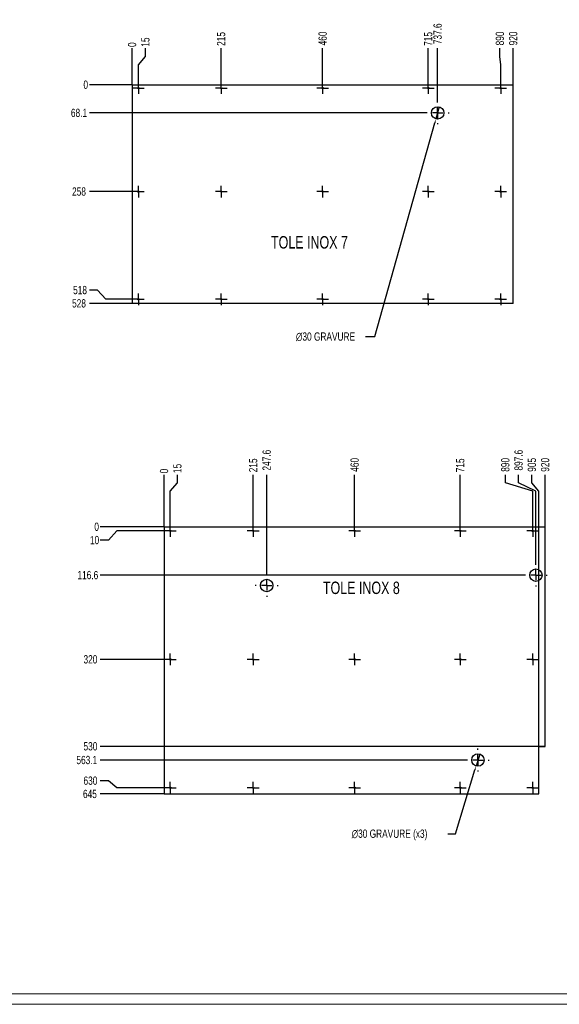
# Model space of a CAD drawing. Header units: millimetres. Extents: x 0 to 1189, y 0 to 841.
# Tile 76 of 78: x 698 to 958, y 0 to 475. Entities that reach past the tile are written whole.
import ezdxf

# ---------------------------------------------------------------- set-up
doc = ezdxf.new("R2010")
doc.units = ezdxf.units.MM
doc.header["$PDSIZE"] = -1
doc.linetypes.add('CENTERX2', pattern=[20.32, 12.7, -2.54, 2.54, -2.54])
for name, color, linetype in [('COTES', 1, 'Continuous'), ('GRAVURES', 9, 'Continuous'), ('NOTES', 6, 'Continuous'), ('TRAIT-MIXTES', 3, 'CENTERX2')]:
    doc.layers.add(name, color=color, linetype=linetype)
doc.layers.add('TRAIT-FORT', color=4, linetype='Continuous', lineweight=25)
doc.styles.add('SLDTEXTSTYLE0', font='TXT', dxfattribs={"width": 0.75})
doc.dimstyles.new('SLDDIMSTYLE0', dxfattribs={"dimtxt": 4, "dimasz": 0.333333, "dimexe": 0, "dimexo": 0.0625, "dimgap": 1, "dimtad": 0, "dimtih": 1, "dimtoh": 1, "dimdec": 0, "dimlfac": 5, "dimrnd": 1e-09, "dimdsep": 46, "dimtxsty": 'SLDTEXTSTYLE0', "dimblk1": 'ORIGIN', "dimblk2": 'ORIGIN', "dimsah": 1, "dimcen": 0.09, "dimadec": 0, "dimazin": 2, "dimtfac": 1, "dimtdec": 0, "dimtofl": 0, "dimtmove": 0, "dimatfit": 3, "dimldrblk": 'ORIGIN', "dimfxl": 1, "dimfrac": 2, "dimtolj": 1, "dimtzin": 12, "dimarcsym": 0})
doc.dimstyles.new('SLDDIMSTYLE1', dxfattribs={"dimtxt": 4, "dimasz": 2, "dimexe": 0, "dimexo": 0.0625, "dimgap": 1, "dimtad": 0, "dimtih": 1, "dimtoh": 1, "dimdec": 1, "dimlfac": 5, "dimrnd": 1e-09, "dimzin": 12, "dimdsep": 46, "dimtxsty": 'SLDTEXTSTYLE0', "dimsah": 1, "dimcen": 0.09, "dimadec": 0, "dimazin": 3, "dimtfac": 1, "dimtdec": 1, "dimtofl": 0, "dimtmove": 0, "dimatfit": 3, "dimfxl": 1, "dimfrac": 2, "dimtolj": 1, "dimtzin": 12, "dimarcsym": 0})
doc.dimstyles.new('SLDDIMSTYLE4', dxfattribs={"dimtxt": 4, "dimasz": 2, "dimexe": 0, "dimexo": 0.0625, "dimgap": 1, "dimtad": 0, "dimtih": 1, "dimtoh": 1, "dimdec": 1, "dimlfac": 5, "dimrnd": 1e-09, "dimzin": 12, "dimdsep": 46, "dimtxsty": 'SLDTEXTSTYLE0', "dimblk1": 'NONE', "dimsah": 1, "dimcen": 0, "dimadec": 0, "dimazin": 3, "dimtfac": 1, "dimtdec": 1, "dimtmove": 0, "dimatfit": 3, "dimldrblk": 'NONE', "dimfxl": 1, "dimfrac": 2, "dimtolj": 1, "dimtzin": 12, "dimarcsym": 0})

# ---------------------------------------------------------------- blocks, each defined once
blk = doc.blocks.new('_D_191')
at = {"layer": 'COTES', "color": 0, "lineweight": -2, "transparency": 16777216}
blk.add_line((752.15, 444.15), (752.15, 461.68), dxfattribs=at)
at = {"layer": 'Defpoints', "color": 0, "transparency": 16777216}
for p in [(752.15, 461.68), (752.15, 444.09), (752.15, 444.09)]:
    blk.add_point(p, dxfattribs=at)
at = {"layer": 'COTES', "color": 0, "transparency": 16777216, "insert": (752.15, 463.43), "char_height": 4, "attachment_point": 5, "rotation": 90, "style": 'SLDTEXTSTYLE0'}
blk.add_mtext('\\A1;0', dxfattribs=at)
blk = doc.blocks.new('_Origin')
at = {"color": 0, "linetype": 'ByBlock', "lineweight": -2}
blk.add_line((0, 0), (-1, 0), dxfattribs=at)
blk.add_circle((0, 0), 0.5, dxfattribs=at)
blk = doc.blocks.new('_D_192')
at = {"layer": 'COTES', "color": 0, "lineweight": -2, "transparency": 16777216}
for p, q in [((758.56, 457.68), (758.56, 461.68)), ((755.15, 453.68), (758.56, 457.68)), ((755.15, 445.37), (755.15, 453.68))]:
    blk.add_line(p, q, dxfattribs=at)
at = {"layer": 'Defpoints', "color": 0, "transparency": 16777216}
for p in [(758.56, 461.68), (752.15, 444.09), (755.15, 445.31)]:
    blk.add_point(p, dxfattribs=at)
at = {"layer": 'COTES', "color": 0, "transparency": 16777216, "insert": (758.56, 464.68), "char_height": 4, "attachment_point": 5, "rotation": 90, "style": 'SLDTEXTSTYLE0'}
blk.add_mtext('\\A1;15', dxfattribs=at)
blk = doc.blocks.new('_D_193')
at = {"layer": 'COTES', "color": 0, "lineweight": -2, "transparency": 16777216}
blk.add_line((795.15, 445.37), (795.15, 461.68), dxfattribs=at)
at = {"layer": 'Defpoints', "color": 0, "transparency": 16777216}
for p in [(795.15, 461.68), (752.15, 444.09), (795.15, 445.31)]:
    blk.add_point(p, dxfattribs=at)
at = {"layer": 'COTES', "color": 0, "transparency": 16777216, "insert": (795.15, 466.18), "char_height": 4, "attachment_point": 5, "rotation": 90, "style": 'SLDTEXTSTYLE0'}
blk.add_mtext('\\A1;215', dxfattribs=at)
blk = doc.blocks.new('_D_194')
at = {"layer": 'COTES', "color": 0, "lineweight": -2, "transparency": 16777216}
blk.add_line((844.15, 445.37), (844.15, 461.68), dxfattribs=at)
at = {"layer": 'Defpoints', "color": 0, "transparency": 16777216}
for p in [(844.15, 461.68), (752.15, 444.09), (844.15, 445.31)]:
    blk.add_point(p, dxfattribs=at)
at = {"layer": 'COTES', "color": 0, "transparency": 16777216, "insert": (844.15, 466.43), "char_height": 4, "attachment_point": 5, "rotation": 90, "style": 'SLDTEXTSTYLE0'}
blk.add_mtext('\\A1;460', dxfattribs=at)
blk = doc.blocks.new('_D_195')
at = {"layer": 'COTES', "color": 0, "lineweight": -2, "transparency": 16777216}
blk.add_line((895.15, 445.37), (895.15, 461.68), dxfattribs=at)
at = {"layer": 'Defpoints', "color": 0, "transparency": 16777216}
for p in [(895.15, 461.68), (752.15, 444.09), (895.15, 445.31)]:
    blk.add_point(p, dxfattribs=at)
at = {"layer": 'COTES', "color": 0, "transparency": 16777216, "insert": (895.15, 466.18), "char_height": 4, "attachment_point": 5, "rotation": 90, "style": 'SLDTEXTSTYLE0'}
blk.add_mtext('\\A1;715', dxfattribs=at)
blk = doc.blocks.new('_D_196')
at = {"layer": 'COTES', "color": 0, "lineweight": -2, "transparency": 16777216}
blk.add_line((899.67, 436.03), (899.67, 461.68), dxfattribs=at)
at = {"layer": 'Defpoints', "color": 0, "transparency": 16777216}
for p in [(899.67, 461.68), (752.15, 444.09), (899.67, 435.97)]:
    blk.add_point(p, dxfattribs=at)
at = {"layer": 'COTES', "color": 0, "transparency": 16777216, "insert": (899.67, 468.68), "char_height": 4, "attachment_point": 5, "rotation": 90, "style": 'SLDTEXTSTYLE0'}
blk.add_mtext('\\A1;737.6', dxfattribs=at)
blk = doc.blocks.new('_D_197')
at = {"layer": 'COTES', "color": 0, "lineweight": -2, "transparency": 16777216}
for p, q in [((929.73, 457.68), (929.73, 461.68)), ((930.15, 453.68), (929.73, 457.68)), ((930.15, 445.37), (930.15, 453.68))]:
    blk.add_line(p, q, dxfattribs=at)
at = {"layer": 'Defpoints', "color": 0, "transparency": 16777216}
for p in [(929.73, 461.68), (752.15, 444.09), (930.15, 445.31)]:
    blk.add_point(p, dxfattribs=at)
at = {"layer": 'COTES', "color": 0, "transparency": 16777216, "insert": (929.73, 466.43), "char_height": 4, "attachment_point": 5, "rotation": 90, "style": 'SLDTEXTSTYLE0'}
blk.add_mtext('\\A1;890', dxfattribs=at)
blk = doc.blocks.new('_D_198')
at = {"layer": 'COTES', "color": 0, "lineweight": -2, "transparency": 16777216}
blk.add_line((936.15, 444.15), (936.15, 461.68), dxfattribs=at)
at = {"layer": 'Defpoints', "color": 0, "transparency": 16777216}
for p in [(936.15, 461.68), (752.15, 444.09), (936.15, 444.09)]:
    blk.add_point(p, dxfattribs=at)
at = {"layer": 'COTES', "color": 0, "transparency": 16777216, "insert": (936.15, 466.43), "char_height": 4, "attachment_point": 5, "rotation": 90, "style": 'SLDTEXTSTYLE0'}
blk.add_mtext('\\A1;920', dxfattribs=at)
blk = doc.blocks.new('_D_199')
at = {"layer": 'COTES', "color": 0, "lineweight": -2, "transparency": 16777216}
blk.add_line((752.09, 444.09), (731.5, 444.09), dxfattribs=at)
at = {"layer": 'Defpoints', "color": 0, "transparency": 16777216}
for p in [(731.5, 444.09), (752.15, 444.09), (752.15, 444.09)]:
    blk.add_point(p, dxfattribs=at)
at = {"layer": 'COTES', "color": 0, "transparency": 16777216, "insert": (729.75, 444.09), "char_height": 4, "attachment_point": 5, "style": 'SLDTEXTSTYLE0'}
blk.add_mtext('\\A1;0', dxfattribs=at)
blk = doc.blocks.new('_D_200')
at = {"layer": 'COTES', "color": 0, "lineweight": -2, "transparency": 16777216}
blk.add_line((894.11, 430.47), (731.5, 430.47), dxfattribs=at)
at = {"layer": 'Defpoints', "color": 0, "transparency": 16777216}
for p in [(752.15, 444.09), (731.5, 430.47), (894.17, 430.47)]:
    blk.add_point(p, dxfattribs=at)
at = {"layer": 'COTES', "color": 0, "transparency": 16777216, "insert": (726.5, 430.47), "char_height": 4, "attachment_point": 5, "style": 'SLDTEXTSTYLE0'}
blk.add_mtext('\\A1;68.1', dxfattribs=at)
blk = doc.blocks.new('_D_201')
at = {"layer": 'COTES', "color": 0, "lineweight": -2, "transparency": 16777216}
blk.add_line((752.27, 392.49), (731.5, 392.49), dxfattribs=at)
at = {"layer": 'Defpoints', "color": 0, "transparency": 16777216}
for p in [(752.15, 444.09), (731.5, 392.49), (752.33, 392.49)]:
    blk.add_point(p, dxfattribs=at)
at = {"layer": 'COTES', "color": 0, "transparency": 16777216, "insert": (726.5, 392.49), "char_height": 4, "attachment_point": 5, "style": 'SLDTEXTSTYLE0'}
blk.add_mtext('\\A1;258', dxfattribs=at)
blk = doc.blocks.new('_D_202')
at = {"layer": 'COTES', "color": 0, "lineweight": -2, "transparency": 16777216}
for p, q in [((735.5, 344.9), (731.5, 344.9)), ((739.5, 340.49), (735.5, 344.9)), ((752.27, 340.49), (739.5, 340.49))]:
    blk.add_line(p, q, dxfattribs=at)
at = {"layer": 'Defpoints', "color": 0, "transparency": 16777216}
for p in [(752.15, 444.09), (731.5, 344.9), (752.33, 340.49)]:
    blk.add_point(p, dxfattribs=at)
at = {"layer": 'COTES', "color": 0, "transparency": 16777216, "insert": (727, 344.9), "char_height": 4, "attachment_point": 5, "style": 'SLDTEXTSTYLE0'}
blk.add_mtext('\\A1;518', dxfattribs=at)
blk = doc.blocks.new('_D_203')
at = {"layer": 'COTES', "color": 0, "lineweight": -2, "transparency": 16777216}
blk.add_line((752.09, 338.49), (731.5, 338.49), dxfattribs=at)
at = {"layer": 'Defpoints', "color": 0, "transparency": 16777216}
for p in [(752.15, 444.09), (731.5, 338.49), (752.15, 338.49)]:
    blk.add_point(p, dxfattribs=at)
at = {"layer": 'COTES', "color": 0, "transparency": 16777216, "insert": (726.5, 338.49), "char_height": 4, "attachment_point": 5, "style": 'SLDTEXTSTYLE0'}
blk.add_mtext('\\A1;528', dxfattribs=at)
blk = doc.blocks.new('_D_204')
at = {"layer": 'COTES', "color": 0, "lineweight": -2, "transparency": 16777216}
for p, q in [((900.48, 433.35), (898.86, 427.58)), ((869.3, 322.49), (898.32, 425.65)), ((864.77, 322.49), (869.3, 322.49))]:
    blk.add_line(p, q, dxfattribs=at)
at = {"layer": 'COTES', "color": 0, "transparency": 16777216}
blk.add_solid([(898, 425.74), (898.64, 425.56), (898.86, 427.58)], dxfattribs=at)
at = {"layer": 'Defpoints', "color": 0, "transparency": 16777216}
for p in [(900.48, 433.35), (898.86, 427.58)]:
    blk.add_point(p, dxfattribs=at)
at = {"layer": 'COTES', "color": 0, "transparency": 16777216, "insert": (831.27, 324.49), "char_height": 4, "attachment_point": 1, "style": 'SLDTEXTSTYLE0'}
blk.add_mtext('\\A1;∅30 GRAVURE', dxfattribs=at)
blk = doc.blocks.new('_None')
blk = doc.blocks.new('SW_CENTERMARKSYMBOL_114')
at = {"layer": 'TRAIT-MIXTES', "color": 0}
for p, q in [((0, 5), (0, 5.5)), ((-5, 0), (-5.5, 0)), ((0, 0), (-2.5, 0)), ((0, 0), (0, 2.5)), ((0, 0), (0, -2.5)), ((0, 0), (2.5, 0)), ((5, 0), (5.5, 0)), ((0, -5), (0, -5.5))]:
    blk.add_line(p, q, dxfattribs=at)
blk = doc.blocks.new('SW_CENTERMARKSYMBOL_115')
at = {"layer": 'TRAIT-MIXTES', "color": 0}
for p, q in [((-2.5, 0), (-2.82, 0)), ((0, 0), (-2.5, 0)), ((0, 2.5), (0, 2.82)), ((0, 0), (0, 2.5)), ((0, 0), (0, -2.5)), ((0, 0), (2.5, 0)), ((2.5, 0), (2.82, 0)), ((0, -2.5), (0, -2.82))]:
    blk.add_line(p, q, dxfattribs=at)
blk = doc.blocks.new('SW_CENTERMARKSYMBOL_116')
at = {"layer": 'TRAIT-MIXTES', "color": 0}
for p, q in [((-2.5, 0), (-2.82, 0)), ((0, 0), (-2.5, 0)), ((0, 2.5), (0, 2.82)), ((0, 0), (0, 2.5)), ((0, 0), (0, -2.5)), ((0, 0), (2.5, 0)), ((2.5, 0), (2.82, 0)), ((0, -2.5), (0, -2.82))]:
    blk.add_line(p, q, dxfattribs=at)
blk = doc.blocks.new('SW_CENTERMARKSYMBOL_117')
at = {"layer": 'TRAIT-MIXTES', "color": 0}
for p, q in [((-2.5, 0), (-2.82, 0)), ((0, 0), (-2.5, 0)), ((0, 2.5), (0, 2.82)), ((0, 0), (0, 2.5)), ((0, 0), (0, -2.5)), ((0, 0), (2.5, 0)), ((2.5, 0), (2.82, 0)), ((0, -2.5), (0, -2.82))]:
    blk.add_line(p, q, dxfattribs=at)
blk = doc.blocks.new('SW_CENTERMARKSYMBOL_118')
at = {"layer": 'TRAIT-MIXTES', "color": 0}
for p, q in [((-2.5, 0), (-2.82, 0)), ((0, 0), (-2.5, 0)), ((0, 2.5), (0, 2.82)), ((0, 0), (0, 2.5)), ((0, 0), (0, -2.5)), ((0, 0), (2.5, 0)), ((2.5, 0), (2.82, 0)), ((0, -2.5), (0, -2.82))]:
    blk.add_line(p, q, dxfattribs=at)
blk = doc.blocks.new('SW_CENTERMARKSYMBOL_119')
at = {"layer": 'TRAIT-MIXTES', "color": 0}
for p, q in [((-2.5, 0), (-2.82, 0)), ((0, 0), (-2.5, 0)), ((0, 2.5), (0, 2.82)), ((0, 0), (0, 2.5)), ((0, 0), (0, -2.5)), ((0, 0), (2.5, 0)), ((2.5, 0), (2.82, 0)), ((0, -2.5), (0, -2.82))]:
    blk.add_line(p, q, dxfattribs=at)
blk = doc.blocks.new('SW_CENTERMARKSYMBOL_120')
at = {"layer": 'TRAIT-MIXTES', "color": 0}
for p, q in [((-2.5, 0), (-2.82, 0)), ((0, 0), (-2.5, 0)), ((0, 2.5), (0, 2.82)), ((0, 0), (0, 2.5)), ((0, 0), (0, -2.5)), ((0, 0), (2.5, 0)), ((2.5, 0), (2.82, 0)), ((0, -2.5), (0, -2.82))]:
    blk.add_line(p, q, dxfattribs=at)
blk = doc.blocks.new('SW_CENTERMARKSYMBOL_121')
at = {"layer": 'TRAIT-MIXTES', "color": 0}
for p, q in [((-2.5, 0), (-2.82, 0)), ((0, 0), (-2.5, 0)), ((0, 2.5), (0, 2.82)), ((0, 0), (0, 2.5)), ((0, 0), (0, -2.5)), ((0, 0), (2.5, 0)), ((2.5, 0), (2.82, 0)), ((0, -2.5), (0, -2.82))]:
    blk.add_line(p, q, dxfattribs=at)
blk = doc.blocks.new('SW_CENTERMARKSYMBOL_122')
at = {"layer": 'TRAIT-MIXTES', "color": 0}
for p, q in [((-2.5, 0), (-2.82, 0)), ((0, 0), (-2.5, 0)), ((0, 2.5), (0, 2.82)), ((0, 0), (0, 2.5)), ((0, 0), (0, -2.5)), ((0, 0), (2.5, 0)), ((2.5, 0), (2.82, 0)), ((0, -2.5), (0, -2.82))]:
    blk.add_line(p, q, dxfattribs=at)
blk = doc.blocks.new('SW_CENTERMARKSYMBOL_123')
at = {"layer": 'TRAIT-MIXTES', "color": 0}
for p, q in [((-2.5, 0), (-2.82, 0)), ((0, 0), (-2.5, 0)), ((0, 2.5), (0, 2.82)), ((0, 0), (0, 2.5)), ((0, 0), (0, -2.5)), ((0, 0), (2.5, 0)), ((2.5, 0), (2.82, 0)), ((0, -2.5), (0, -2.82))]:
    blk.add_line(p, q, dxfattribs=at)
blk = doc.blocks.new('SW_CENTERMARKSYMBOL_124')
at = {"layer": 'TRAIT-MIXTES', "color": 0}
for p, q in [((-2.5, 0), (-2.82, 0)), ((0, 0), (-2.5, 0)), ((0, 2.5), (0, 2.82)), ((0, 0), (0, 2.5)), ((0, 0), (0, -2.5)), ((0, 0), (2.5, 0)), ((2.5, 0), (2.82, 0)), ((0, -2.5), (0, -2.82))]:
    blk.add_line(p, q, dxfattribs=at)
blk = doc.blocks.new('SW_CENTERMARKSYMBOL_125')
at = {"layer": 'TRAIT-MIXTES', "color": 0}
for p, q in [((-2.5, 0), (-2.82, 0)), ((0, 0), (-2.5, 0)), ((0, 2.5), (0, 2.82)), ((0, 0), (0, 2.5)), ((0, 0), (0, -2.5)), ((0, 0), (2.5, 0)), ((2.5, 0), (2.82, 0)), ((0, -2.5), (0, -2.82))]:
    blk.add_line(p, q, dxfattribs=at)
blk = doc.blocks.new('SW_CENTERMARKSYMBOL_126')
at = {"layer": 'TRAIT-MIXTES', "color": 0}
for p, q in [((-2.5, 0), (-2.82, 0)), ((0, 0), (-2.5, 0)), ((0, 2.5), (0, 2.82)), ((0, 0), (0, 2.5)), ((0, 0), (0, -2.5)), ((0, 0), (2.5, 0)), ((2.5, 0), (2.82, 0)), ((0, -2.5), (0, -2.82))]:
    blk.add_line(p, q, dxfattribs=at)
blk = doc.blocks.new('SW_CENTERMARKSYMBOL_127')
at = {"layer": 'TRAIT-MIXTES', "color": 0}
for p, q in [((-2.5, 0), (-2.82, 0)), ((0, 0), (-2.5, 0)), ((0, 2.5), (0, 2.82)), ((0, 0), (0, 2.5)), ((0, 0), (0, -2.5)), ((0, 0), (2.5, 0)), ((2.5, 0), (2.82, 0)), ((0, -2.5), (0, -2.82))]:
    blk.add_line(p, q, dxfattribs=at)
blk = doc.blocks.new('SW_CENTERMARKSYMBOL_128')
at = {"layer": 'TRAIT-MIXTES', "color": 0}
for p, q in [((-2.5, 0), (-2.82, 0)), ((0, 0), (-2.5, 0)), ((0, 2.5), (0, 2.82)), ((0, 0), (0, 2.5)), ((0, 0), (0, -2.5)), ((0, 0), (2.5, 0)), ((2.5, 0), (2.82, 0)), ((0, -2.5), (0, -2.82))]:
    blk.add_line(p, q, dxfattribs=at)
blk = doc.blocks.new('SW_CENTERMARKSYMBOL_129')
at = {"layer": 'TRAIT-MIXTES', "color": 0}
for p, q in [((-2.5, 0), (-2.82, 0)), ((0, 0), (-2.5, 0)), ((0, 2.5), (0, 2.82)), ((0, 0), (0, 2.5)), ((0, 0), (0, -2.5)), ((0, 0), (2.5, 0)), ((2.5, 0), (2.82, 0)), ((0, -2.5), (0, -2.82))]:
    blk.add_line(p, q, dxfattribs=at)
blk = doc.blocks.new('_D_205')
at = {"layer": 'COTES', "color": 0, "lineweight": -2, "transparency": 16777216}
blk.add_line((767.59, 230.66), (767.59, 255.78), dxfattribs=at)
at = {"layer": 'Defpoints', "color": 0, "transparency": 16777216}
for p in [(767.59, 255.78), (767.59, 230.59), (767.59, 230.59)]:
    blk.add_point(p, dxfattribs=at)
at = {"layer": 'COTES', "color": 0, "transparency": 16777216, "insert": (767.59, 257.53), "char_height": 4, "attachment_point": 5, "rotation": 90, "style": 'SLDTEXTSTYLE0'}
blk.add_mtext('\\A1;0', dxfattribs=at)
blk = doc.blocks.new('_D_206')
at = {"layer": 'COTES', "color": 0, "lineweight": -2, "transparency": 16777216}
for p, q in [((774.01, 251.78), (774.01, 255.78)), ((770.59, 247.78), (774.01, 251.78)), ((770.59, 231.48), (770.59, 247.78))]:
    blk.add_line(p, q, dxfattribs=at)
at = {"layer": 'Defpoints', "color": 0, "transparency": 16777216}
for p in [(774.01, 255.78), (767.59, 230.59), (770.59, 231.41)]:
    blk.add_point(p, dxfattribs=at)
at = {"layer": 'COTES', "color": 0, "transparency": 16777216, "insert": (774.01, 258.78), "char_height": 4, "attachment_point": 5, "rotation": 90, "style": 'SLDTEXTSTYLE0'}
blk.add_mtext('\\A1;15', dxfattribs=at)
blk = doc.blocks.new('_D_207')
at = {"layer": 'COTES', "color": 0, "lineweight": -2, "transparency": 16777216}
blk.add_line((810.59, 231.48), (810.59, 255.78), dxfattribs=at)
at = {"layer": 'Defpoints', "color": 0, "transparency": 16777216}
for p in [(810.59, 255.78), (767.59, 230.59), (810.59, 231.41)]:
    blk.add_point(p, dxfattribs=at)
at = {"layer": 'COTES', "color": 0, "transparency": 16777216, "insert": (810.59, 260.28), "char_height": 4, "attachment_point": 5, "rotation": 90, "style": 'SLDTEXTSTYLE0'}
blk.add_mtext('\\A1;215', dxfattribs=at)
blk = doc.blocks.new('_D_208')
at = {"layer": 'COTES', "color": 0, "lineweight": -2, "transparency": 16777216}
blk.add_line((817.12, 207.83), (817.12, 255.78), dxfattribs=at)
at = {"layer": 'Defpoints', "color": 0, "transparency": 16777216}
for p in [(817.12, 255.78), (767.59, 230.59), (817.12, 207.77)]:
    blk.add_point(p, dxfattribs=at)
at = {"layer": 'COTES', "color": 0, "transparency": 16777216, "insert": (817.12, 262.78), "char_height": 4, "attachment_point": 5, "rotation": 90, "style": 'SLDTEXTSTYLE0'}
blk.add_mtext('\\A1;247.6', dxfattribs=at)
blk = doc.blocks.new('_D_209')
at = {"layer": 'COTES', "color": 0, "lineweight": -2, "transparency": 16777216}
blk.add_line((859.59, 231.48), (859.59, 255.78), dxfattribs=at)
at = {"layer": 'Defpoints', "color": 0, "transparency": 16777216}
for p in [(859.59, 255.78), (767.59, 230.59), (859.59, 231.41)]:
    blk.add_point(p, dxfattribs=at)
at = {"layer": 'COTES', "color": 0, "transparency": 16777216, "insert": (859.59, 260.53), "char_height": 4, "attachment_point": 5, "rotation": 90, "style": 'SLDTEXTSTYLE0'}
blk.add_mtext('\\A1;460', dxfattribs=at)
blk = doc.blocks.new('_D_210')
at = {"layer": 'COTES', "color": 0, "lineweight": -2, "transparency": 16777216}
blk.add_line((910.59, 231.48), (910.59, 255.78), dxfattribs=at)
at = {"layer": 'Defpoints', "color": 0, "transparency": 16777216}
for p in [(910.59, 255.78), (767.59, 230.59), (910.59, 231.41)]:
    blk.add_point(p, dxfattribs=at)
at = {"layer": 'COTES', "color": 0, "transparency": 16777216, "insert": (910.59, 260.28), "char_height": 4, "attachment_point": 5, "rotation": 90, "style": 'SLDTEXTSTYLE0'}
blk.add_mtext('\\A1;715', dxfattribs=at)
blk = doc.blocks.new('_D_211')
at = {"layer": 'COTES', "color": 0, "lineweight": -2, "transparency": 16777216}
for p, q in [((932.35, 251.78), (932.35, 255.78)), ((945.59, 247.78), (932.35, 251.78)), ((945.59, 231.48), (945.59, 247.78))]:
    blk.add_line(p, q, dxfattribs=at)
at = {"layer": 'Defpoints', "color": 0, "transparency": 16777216}
for p in [(932.35, 255.78), (767.59, 230.59), (945.59, 231.41)]:
    blk.add_point(p, dxfattribs=at)
at = {"layer": 'COTES', "color": 0, "transparency": 16777216, "insert": (932.35, 260.53), "char_height": 4, "attachment_point": 5, "rotation": 90, "style": 'SLDTEXTSTYLE0'}
blk.add_mtext('\\A1;890', dxfattribs=at)
blk = doc.blocks.new('_D_212')
at = {"layer": 'COTES', "color": 0, "lineweight": -2, "transparency": 16777216}
for p, q in [((938.77, 251.78), (938.77, 255.78)), ((947.12, 247.78), (938.77, 251.78)), ((947.12, 212.83), (947.12, 247.78))]:
    blk.add_line(p, q, dxfattribs=at)
at = {"layer": 'Defpoints', "color": 0, "transparency": 16777216}
for p in [(938.77, 255.78), (767.59, 230.59), (947.12, 212.77)]:
    blk.add_point(p, dxfattribs=at)
at = {"layer": 'COTES', "color": 0, "transparency": 16777216, "insert": (938.77, 262.78), "char_height": 4, "attachment_point": 5, "rotation": 90, "style": 'SLDTEXTSTYLE0'}
blk.add_mtext('\\A1;897.6', dxfattribs=at)
blk = doc.blocks.new('_D_213')
at = {"layer": 'COTES', "color": 0, "lineweight": -2, "transparency": 16777216}
for p, q in [((945.18, 251.78), (945.18, 255.78)), ((948.59, 247.78), (945.18, 251.78)), ((948.59, 124.66), (948.59, 247.78))]:
    blk.add_line(p, q, dxfattribs=at)
at = {"layer": 'Defpoints', "color": 0, "transparency": 16777216}
for p in [(945.18, 255.78), (767.59, 230.59), (948.59, 124.59)]:
    blk.add_point(p, dxfattribs=at)
at = {"layer": 'COTES', "color": 0, "transparency": 16777216, "insert": (945.18, 260.53), "char_height": 4, "attachment_point": 5, "rotation": 90, "style": 'SLDTEXTSTYLE0'}
blk.add_mtext('\\A1;905', dxfattribs=at)
blk = doc.blocks.new('_D_214')
at = {"layer": 'COTES', "color": 0, "lineweight": -2, "transparency": 16777216}
blk.add_line((951.59, 230.66), (951.59, 255.78), dxfattribs=at)
at = {"layer": 'Defpoints', "color": 0, "transparency": 16777216}
for p in [(951.59, 255.78), (767.59, 230.59), (951.59, 230.59)]:
    blk.add_point(p, dxfattribs=at)
at = {"layer": 'COTES', "color": 0, "transparency": 16777216, "insert": (951.59, 260.53), "char_height": 4, "attachment_point": 5, "rotation": 90, "style": 'SLDTEXTSTYLE0'}
blk.add_mtext('\\A1;920', dxfattribs=at)
blk = doc.blocks.new('_D_215')
at = {"layer": 'COTES', "color": 0, "lineweight": -2, "transparency": 16777216}
blk.add_line((767.53, 230.59), (736.77, 230.59), dxfattribs=at)
at = {"layer": 'Defpoints', "color": 0, "transparency": 16777216}
for p in [(736.77, 230.59), (767.59, 230.59), (767.59, 230.59)]:
    blk.add_point(p, dxfattribs=at)
at = {"layer": 'COTES', "color": 0, "transparency": 16777216, "insert": (735.02, 230.59), "char_height": 4, "attachment_point": 5, "style": 'SLDTEXTSTYLE0'}
blk.add_mtext('\\A1;0', dxfattribs=at)
blk = doc.blocks.new('_D_216')
at = {"layer": 'COTES', "color": 0, "lineweight": -2, "transparency": 16777216}
for p, q in [((744.77, 228.59), (740.77, 224.18)), ((767.71, 228.59), (744.77, 228.59)), ((740.77, 224.18), (736.77, 224.18))]:
    blk.add_line(p, q, dxfattribs=at)
at = {"layer": 'Defpoints', "color": 0, "transparency": 16777216}
for p in [(767.59, 230.59), (767.77, 228.59), (736.77, 224.18)]:
    blk.add_point(p, dxfattribs=at)
at = {"layer": 'COTES', "color": 0, "transparency": 16777216, "insert": (734.02, 224.18), "char_height": 4, "attachment_point": 5, "style": 'SLDTEXTSTYLE0'}
blk.add_mtext('\\A1;10', dxfattribs=at)
blk = doc.blocks.new('_D_217')
at = {"layer": 'COTES', "color": 0, "lineweight": -2, "transparency": 16777216}
blk.add_line((941.55, 207.27), (736.77, 207.27), dxfattribs=at)
at = {"layer": 'Defpoints', "color": 0, "transparency": 16777216}
for p in [(767.59, 230.59), (736.77, 207.27), (941.62, 207.27)]:
    blk.add_point(p, dxfattribs=at)
at = {"layer": 'COTES', "color": 0, "transparency": 16777216, "insert": (730.77, 207.27), "char_height": 4, "attachment_point": 5, "style": 'SLDTEXTSTYLE0'}
blk.add_mtext('\\A1;116.6', dxfattribs=at)
blk = doc.blocks.new('_D_218')
at = {"layer": 'COTES', "color": 0, "lineweight": -2, "transparency": 16777216}
blk.add_line((767.71, 166.59), (736.77, 166.59), dxfattribs=at)
at = {"layer": 'Defpoints', "color": 0, "transparency": 16777216}
for p in [(767.59, 230.59), (736.77, 166.59), (767.77, 166.59)]:
    blk.add_point(p, dxfattribs=at)
at = {"layer": 'COTES', "color": 0, "transparency": 16777216, "insert": (732.02, 166.59), "char_height": 4, "attachment_point": 5, "style": 'SLDTEXTSTYLE0'}
blk.add_mtext('\\A1;320', dxfattribs=at)
blk = doc.blocks.new('_D_219')
at = {"layer": 'COTES', "color": 0, "lineweight": -2, "transparency": 16777216}
blk.add_line((951.53, 124.59), (736.77, 124.59), dxfattribs=at)
at = {"layer": 'Defpoints', "color": 0, "transparency": 16777216}
for p in [(767.59, 230.59), (736.77, 124.59), (951.59, 124.59)]:
    blk.add_point(p, dxfattribs=at)
at = {"layer": 'COTES', "color": 0, "transparency": 16777216, "insert": (732.02, 124.59), "char_height": 4, "attachment_point": 5, "style": 'SLDTEXTSTYLE0'}
blk.add_mtext('\\A1;530', dxfattribs=at)
blk = doc.blocks.new('_D_220')
at = {"layer": 'COTES', "color": 0, "lineweight": -2, "transparency": 16777216}
blk.add_line((913.55, 117.97), (736.77, 117.97), dxfattribs=at)
at = {"layer": 'Defpoints', "color": 0, "transparency": 16777216}
for p in [(767.59, 230.59), (736.77, 117.97), (913.62, 117.97)]:
    blk.add_point(p, dxfattribs=at)
at = {"layer": 'COTES', "color": 0, "transparency": 16777216, "insert": (730.27, 117.97), "char_height": 4, "attachment_point": 5, "style": 'SLDTEXTSTYLE0'}
blk.add_mtext('\\A1;563.1', dxfattribs=at)
blk = doc.blocks.new('_D_221')
at = {"layer": 'COTES', "color": 0, "lineweight": -2, "transparency": 16777216}
for p, q in [((740.77, 108.01), (736.77, 108.01)), ((744.77, 104.59), (740.77, 108.01)), ((767.71, 104.59), (744.77, 104.59))]:
    blk.add_line(p, q, dxfattribs=at)
at = {"layer": 'Defpoints', "color": 0, "transparency": 16777216}
for p in [(767.59, 230.59), (736.77, 108.01), (767.77, 104.59)]:
    blk.add_point(p, dxfattribs=at)
at = {"layer": 'COTES', "color": 0, "transparency": 16777216, "insert": (732.02, 108.01), "char_height": 4, "attachment_point": 5, "style": 'SLDTEXTSTYLE0'}
blk.add_mtext('\\A1;630', dxfattribs=at)
blk = doc.blocks.new('_D_222')
at = {"layer": 'COTES', "color": 0, "lineweight": -2, "transparency": 16777216}
blk.add_line((767.53, 101.59), (736.77, 101.59), dxfattribs=at)
at = {"layer": 'Defpoints', "color": 0, "transparency": 16777216}
for p in [(767.59, 230.59), (736.77, 101.59), (767.59, 101.59)]:
    blk.add_point(p, dxfattribs=at)
at = {"layer": 'COTES', "color": 0, "transparency": 16777216, "insert": (731.77, 101.59), "char_height": 4, "attachment_point": 5, "style": 'SLDTEXTSTYLE0'}
blk.add_mtext('\\A1;645', dxfattribs=at)
blk = doc.blocks.new('_D_223')
at = {"layer": 'COTES', "color": 0, "lineweight": -2, "transparency": 16777216}
for p, q in [((919.99, 120.84), (918.24, 115.1)), ((908.23, 82.42), (917.65, 113.19)), ((904.66, 82.42), (908.23, 82.42))]:
    blk.add_line(p, q, dxfattribs=at)
at = {"layer": 'COTES', "color": 0, "transparency": 16777216}
blk.add_solid([(917.33, 113.29), (917.97, 113.09), (918.24, 115.1)], dxfattribs=at)
at = {"layer": 'Defpoints', "color": 0, "transparency": 16777216}
for p in [(919.99, 120.84), (918.24, 115.1)]:
    blk.add_point(p, dxfattribs=at)
at = {"layer": 'COTES', "color": 0, "transparency": 16777216, "insert": (858.16, 84.42), "char_height": 4, "attachment_point": 1, "style": 'SLDTEXTSTYLE0'}
blk.add_mtext('\\A1;∅30 GRAVURE (x3)', dxfattribs=at)
blk = doc.blocks.new('SW_CENTERMARKSYMBOL_130')
at = {"layer": 'TRAIT-MIXTES', "color": 0}
for p, q in [((0, 5), (0, 5.5)), ((-5, 0), (-5.5, 0)), ((0, 0), (-2.5, 0)), ((0, 0), (0, 2.5)), ((0, 0), (0, -2.5)), ((0, 0), (2.5, 0)), ((5, 0), (5.5, 0)), ((0, -5), (0, -5.5))]:
    blk.add_line(p, q, dxfattribs=at)
blk = doc.blocks.new('SW_CENTERMARKSYMBOL_131')
at = {"layer": 'TRAIT-MIXTES', "color": 0}
for p, q in [((0, 5), (0, 5.5)), ((-5, 0), (-5.5, 0)), ((0, 0), (-2.5, 0)), ((0, 0), (0, 2.5)), ((0, 0), (0, -2.5)), ((0, 0), (2.5, 0)), ((5, 0), (5.5, 0)), ((0, -5), (0, -5.5))]:
    blk.add_line(p, q, dxfattribs=at)
blk = doc.blocks.new('SW_CENTERMARKSYMBOL_132')
at = {"layer": 'TRAIT-MIXTES', "color": 0}
for p, q in [((0, 5), (0, 5.5)), ((-5, 0), (-5.5, 0)), ((0, 0), (-2.5, 0)), ((0, 0), (0, 2.5)), ((0, 0), (0, -2.5)), ((0, 0), (2.5, 0)), ((5, 0), (5.5, 0)), ((0, -5), (0, -5.5))]:
    blk.add_line(p, q, dxfattribs=at)
blk = doc.blocks.new('SW_CENTERMARKSYMBOL_133')
at = {"layer": 'TRAIT-MIXTES', "color": 0}
for p, q in [((-2.5, 0), (-2.82, 0)), ((0, 0), (-2.5, 0)), ((0, 2.5), (0, 2.82)), ((0, 0), (0, 2.5)), ((0, 0), (0, -2.5)), ((0, 0), (2.5, 0)), ((2.5, 0), (2.82, 0)), ((0, -2.5), (0, -2.82))]:
    blk.add_line(p, q, dxfattribs=at)
blk = doc.blocks.new('SW_CENTERMARKSYMBOL_134')
at = {"layer": 'TRAIT-MIXTES', "color": 0}
for p, q in [((-2.5, 0), (-2.82, 0)), ((0, 0), (-2.5, 0)), ((0, 2.5), (0, 2.82)), ((0, 0), (0, 2.5)), ((0, 0), (0, -2.5)), ((0, 0), (2.5, 0)), ((2.5, 0), (2.82, 0)), ((0, -2.5), (0, -2.82))]:
    blk.add_line(p, q, dxfattribs=at)
blk = doc.blocks.new('SW_CENTERMARKSYMBOL_135')
at = {"layer": 'TRAIT-MIXTES', "color": 0}
for p, q in [((-2.5, 0), (-2.82, 0)), ((0, 0), (-2.5, 0)), ((0, 2.5), (0, 2.82)), ((0, 0), (0, 2.5)), ((0, 0), (0, -2.5)), ((0, 0), (2.5, 0)), ((2.5, 0), (2.82, 0)), ((0, -2.5), (0, -2.82))]:
    blk.add_line(p, q, dxfattribs=at)
blk = doc.blocks.new('SW_CENTERMARKSYMBOL_136')
at = {"layer": 'TRAIT-MIXTES', "color": 0}
for p, q in [((-2.5, 0), (-2.82, 0)), ((0, 0), (-2.5, 0)), ((0, 2.5), (0, 2.82)), ((0, 0), (0, 2.5)), ((0, 0), (0, -2.5)), ((0, 0), (2.5, 0)), ((2.5, 0), (2.82, 0)), ((0, -2.5), (0, -2.82))]:
    blk.add_line(p, q, dxfattribs=at)
blk = doc.blocks.new('SW_CENTERMARKSYMBOL_137')
at = {"layer": 'TRAIT-MIXTES', "color": 0}
for p, q in [((-2.5, 0), (-2.82, 0)), ((0, 0), (-2.5, 0)), ((0, 2.5), (0, 2.82)), ((0, 0), (0, 2.5)), ((0, 0), (0, -2.5)), ((0, 0), (2.5, 0)), ((2.5, 0), (2.82, 0)), ((0, -2.5), (0, -2.82))]:
    blk.add_line(p, q, dxfattribs=at)
blk = doc.blocks.new('SW_CENTERMARKSYMBOL_138')
at = {"layer": 'TRAIT-MIXTES', "color": 0}
for p, q in [((-2.5, 0), (-2.82, 0)), ((0, 0), (-2.5, 0)), ((0, 2.5), (0, 2.82)), ((0, 0), (0, 2.5)), ((0, 0), (0, -2.5)), ((0, 0), (2.5, 0)), ((2.5, 0), (2.82, 0)), ((0, -2.5), (0, -2.82))]:
    blk.add_line(p, q, dxfattribs=at)
blk = doc.blocks.new('SW_CENTERMARKSYMBOL_139')
at = {"layer": 'TRAIT-MIXTES', "color": 0}
for p, q in [((-2.5, 0), (-2.82, 0)), ((0, 0), (-2.5, 0)), ((0, 2.5), (0, 2.82)), ((0, 0), (0, 2.5)), ((0, 0), (0, -2.5)), ((0, 0), (2.5, 0)), ((2.5, 0), (2.82, 0)), ((0, -2.5), (0, -2.82))]:
    blk.add_line(p, q, dxfattribs=at)
blk = doc.blocks.new('SW_CENTERMARKSYMBOL_140')
at = {"layer": 'TRAIT-MIXTES', "color": 0}
for p, q in [((-2.5, 0), (-2.82, 0)), ((0, 0), (-2.5, 0)), ((0, 2.5), (0, 2.82)), ((0, 0), (0, 2.5)), ((0, 0), (0, -2.5)), ((0, 0), (2.5, 0)), ((2.5, 0), (2.82, 0)), ((0, -2.5), (0, -2.82))]:
    blk.add_line(p, q, dxfattribs=at)
blk = doc.blocks.new('SW_CENTERMARKSYMBOL_141')
at = {"layer": 'TRAIT-MIXTES', "color": 0}
for p, q in [((-2.5, 0), (-2.82, 0)), ((0, 0), (-2.5, 0)), ((0, 2.5), (0, 2.82)), ((0, 0), (0, 2.5)), ((0, 0), (0, -2.5)), ((0, 0), (2.5, 0)), ((2.5, 0), (2.82, 0)), ((0, -2.5), (0, -2.82))]:
    blk.add_line(p, q, dxfattribs=at)
blk = doc.blocks.new('SW_CENTERMARKSYMBOL_142')
at = {"layer": 'TRAIT-MIXTES', "color": 0}
for p, q in [((-2.5, 0), (-2.82, 0)), ((0, 0), (-2.5, 0)), ((0, 2.5), (0, 2.82)), ((0, 0), (0, 2.5)), ((0, 0), (0, -2.5)), ((0, 0), (2.5, 0)), ((2.5, 0), (2.82, 0)), ((0, -2.5), (0, -2.82))]:
    blk.add_line(p, q, dxfattribs=at)
blk = doc.blocks.new('SW_CENTERMARKSYMBOL_143')
at = {"layer": 'TRAIT-MIXTES', "color": 0}
for p, q in [((-2.5, 0), (-2.82, 0)), ((0, 0), (-2.5, 0)), ((0, 2.5), (0, 2.82)), ((0, 0), (0, 2.5)), ((0, 0), (0, -2.5)), ((0, 0), (2.5, 0)), ((2.5, 0), (2.82, 0)), ((0, -2.5), (0, -2.82))]:
    blk.add_line(p, q, dxfattribs=at)
blk = doc.blocks.new('SW_CENTERMARKSYMBOL_144')
at = {"layer": 'TRAIT-MIXTES', "color": 0}
for p, q in [((-2.5, 0), (-2.82, 0)), ((0, 0), (-2.5, 0)), ((0, 2.5), (0, 2.82)), ((0, 0), (0, 2.5)), ((0, 0), (0, -2.5)), ((0, 0), (2.5, 0)), ((2.5, 0), (2.82, 0)), ((0, -2.5), (0, -2.82))]:
    blk.add_line(p, q, dxfattribs=at)
blk = doc.blocks.new('SW_CENTERMARKSYMBOL_145')
at = {"layer": 'TRAIT-MIXTES', "color": 0}
for p, q in [((-2.5, 0), (-2.82, 0)), ((0, 0), (-2.5, 0)), ((0, 2.5), (0, 2.82)), ((0, 0), (0, 2.5)), ((0, 0), (0, -2.5)), ((0, 0), (2.5, 0)), ((2.5, 0), (2.82, 0)), ((0, -2.5), (0, -2.82))]:
    blk.add_line(p, q, dxfattribs=at)
blk = doc.blocks.new('SW_CENTERMARKSYMBOL_146')
at = {"layer": 'TRAIT-MIXTES', "color": 0}
for p, q in [((-2.5, 0), (-2.82, 0)), ((0, 0), (-2.5, 0)), ((0, 2.5), (0, 2.82)), ((0, 0), (0, 2.5)), ((0, 0), (0, -2.5)), ((0, 0), (2.5, 0)), ((2.5, 0), (2.82, 0)), ((0, -2.5), (0, -2.82))]:
    blk.add_line(p, q, dxfattribs=at)
blk = doc.blocks.new('SW_CENTERMARKSYMBOL_147')
at = {"layer": 'TRAIT-MIXTES', "color": 0}
for p, q in [((-2.5, 0), (-2.82, 0)), ((0, 0), (-2.5, 0)), ((0, 2.5), (0, 2.82)), ((0, 0), (0, 2.5)), ((0, 0), (0, -2.5)), ((0, 0), (2.5, 0)), ((2.5, 0), (2.82, 0)), ((0, -2.5), (0, -2.82))]:
    blk.add_line(p, q, dxfattribs=at)

msp = doc.modelspace()

# ---------------------------------------------------------------- linework, layer by layer
at = {"lineweight": 18}
for p, q in [((1183.961, 5.022), (5, 5.022)), ((836, 5), (5, 5)), ((1188.941, 0.022), (0, 0.022))]:
    msp.add_line(p, q, dxfattribs=at)
at = {"layer": 'GRAVURES', "lineweight": 25}
for centre in [(899.671, 430.466), (947.116, 207.271), (817.116, 202.271), (919.116, 117.971)]:
    msp.add_circle(centre, 3, dxfattribs=at)
at = {"layer": 'TRAIT-FORT', "lineweight": 25}
for p, q in [((752.149, 444.089), (752.149, 338.489)), ((752.149, 444.089), (936.148, 444.089)), ((936.148, 338.489), (936.148, 444.089)), ((936.148, 338.489), (752.149, 338.489)), ((767.594, 230.594), (767.594, 101.594)), ((767.594, 230.594), (951.593, 230.594)), ((951.593, 124.594), (951.593, 230.594)), ((948.593, 124.594), (951.593, 124.594)), ((948.593, 101.594), (948.593, 124.594)), ((767.594, 101.594), (948.593, 101.594))]:
    msp.add_line(p, q, dxfattribs=at)
for centre in [(755.149, 442.489), (795.149, 442.489), (844.148, 442.489), (895.148, 442.489), (930.148, 442.489), (755.149, 392.489), (795.149, 392.489), (844.148, 392.489), (895.148, 392.489), (930.148, 392.489), (755.149, 340.489), (795.149, 340.489), (844.148, 340.489), (895.148, 340.489), (930.148, 340.489), (770.594, 228.594), (810.594, 228.594), (859.594, 228.594), (910.593, 228.594), (945.593, 228.594), (770.594, 166.594), (810.594, 166.594), (859.594, 166.594), (910.593, 166.594), (945.593, 166.594), (770.594, 104.594), (810.594, 104.594), (859.594, 104.594), (910.593, 104.594), (945.593, 104.594)]:
    msp.add_circle(centre, 0.32, dxfattribs=at)

# ---------------------------------------------------------------- block references
at = {"layer": 'TRAIT-MIXTES'}
for name, p in [('SW_CENTERMARKSYMBOL_117', (755.149, 442.489)), ('SW_CENTERMARKSYMBOL_120', (795.149, 442.489)), ('SW_CENTERMARKSYMBOL_119', (844.148, 442.489)), ('SW_CENTERMARKSYMBOL_118', (895.148, 442.489)), ('SW_CENTERMARKSYMBOL_129', (930.148, 442.489)), ('SW_CENTERMARKSYMBOL_114', (899.671, 430.466)), ('SW_CENTERMARKSYMBOL_116', (755.149, 392.489)), ('SW_CENTERMARKSYMBOL_121', (795.149, 392.489)), ('SW_CENTERMARKSYMBOL_122', (844.148, 392.489)), ('SW_CENTERMARKSYMBOL_123', (895.148, 392.489)), ('SW_CENTERMARKSYMBOL_128', (930.148, 392.489)), ('SW_CENTERMARKSYMBOL_115', (755.149, 340.489)), ('SW_CENTERMARKSYMBOL_126', (795.149, 340.489)), ('SW_CENTERMARKSYMBOL_125', (844.148, 340.489)), ('SW_CENTERMARKSYMBOL_124', (895.148, 340.489)), ('SW_CENTERMARKSYMBOL_127', (930.148, 340.489)), ('SW_CENTERMARKSYMBOL_141', (770.594, 228.594)), ('SW_CENTERMARKSYMBOL_142', (810.594, 228.594)), ('SW_CENTERMARKSYMBOL_143', (859.594, 228.594)), ('SW_CENTERMARKSYMBOL_144', (910.593, 228.594)), ('SW_CENTERMARKSYMBOL_147', (945.593, 228.594)), ('SW_CENTERMARKSYMBOL_130', (947.116, 207.271)), ('SW_CENTERMARKSYMBOL_132', (817.116, 202.271)), ('SW_CENTERMARKSYMBOL_140', (770.594, 166.594)), ('SW_CENTERMARKSYMBOL_139', (810.594, 166.594)), ('SW_CENTERMARKSYMBOL_138', (859.594, 166.594)), ('SW_CENTERMARKSYMBOL_137', (910.593, 166.594)), ('SW_CENTERMARKSYMBOL_146', (945.593, 166.594)), ('SW_CENTERMARKSYMBOL_131', (919.116, 117.971)), ('SW_CENTERMARKSYMBOL_133', (770.594, 104.594)), ('SW_CENTERMARKSYMBOL_134', (810.594, 104.594)), ('SW_CENTERMARKSYMBOL_135', (859.594, 104.594)), ('SW_CENTERMARKSYMBOL_136', (910.593, 104.594)), ('SW_CENTERMARKSYMBOL_145', (945.593, 104.594))]:
    msp.add_blockref(name, p, dxfattribs=at)

# ---------------------------------------------------------------- texts
at = {"layer": 'NOTES', "char_height": 6, "attachment_point": 1, "style": 'SLDTEXTSTYLE0'}
for s, insert in [('TOLE INOX 7', (819.215, 370.986)), ('TOLE INOX 8', (844.278, 204.144))]:
    msp.add_mtext(s, dxfattribs=dict(at, insert=insert))

# ---------------------------------------------------------------- dimensions: what is measured, and where the dimension line sits
at = {"layer": 'COTES'}
for feature_location, offset, dtype, origin, dimstyle, picture, middle in [((899.671, 435.966), (0, 25.709), 1, (752.149, 444.089), 'SLDDIMSTYLE1', '_D_196', (899.671, 468.675)), ((844.148, 445.309), (0, 16.366), 1, (752.149, 444.089), 'SLDDIMSTYLE1', '_D_194', (844.148, 466.425)), ((930.148, 445.309), (-0.413, 16.366), 1, (752.149, 444.089), 'SLDDIMSTYLE1', '_D_197', (929.735, 466.425)), ((936.148, 444.089), (0, 17.586), 1, (752.149, 444.089), 'SLDDIMSTYLE1', '_D_198', (936.148, 466.425)), ((795.149, 445.309), (0, 16.366), 1, (752.149, 444.089), 'SLDDIMSTYLE1', '_D_193', (795.149, 466.175)), ((895.148, 445.309), (0, 16.366), 1, (752.149, 444.089), 'SLDDIMSTYLE1', '_D_195', (895.148, 466.175)), ((755.149, 445.309), (3.413, 16.366), 1, (752.149, 444.089), 'SLDDIMSTYLE1', '_D_192', (758.562, 464.675)), ((752.148552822, 444.089060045), (0, 17.586402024), 1, (752.148552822, 444.089060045), 'SLDDIMSTYLE0', '_D_191', (752.148552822, 463.425462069)), ((894.171, 430.466), (-162.674, 0), 0, (752.149, 444.089), 'SLDDIMSTYLE1', '_D_200', (726.497, 430.466)), ((752.329, 392.489), (-20.831, 0), 0, (752.149, 444.089), 'SLDDIMSTYLE1', '_D_201', (726.497, 392.489)), ((752.149, 338.489), (-20.651, 0), 0, (752.149, 444.089), 'SLDDIMSTYLE1', '_D_203', (726.497, 338.489)), ((752.329, 340.489), (-20.831, 4.414), 0, (752.149, 444.089), 'SLDDIMSTYLE1', '_D_202', (726.997, 344.903)), ((752.148552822, 444.089060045), (-20.651381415, 0), 0, (752.148552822, 444.089060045), 'SLDDIMSTYLE0', '_D_199', (729.747171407, 444.089060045)), ((817.116, 207.771), (0, 48.011), 1, (767.594, 230.594), 'SLDDIMSTYLE1', '_D_208', (817.116, 262.782)), ((947.116, 212.771), (-8.35, 43.011), 1, (767.594, 230.594), 'SLDDIMSTYLE1', '_D_212', (938.766, 262.782)), ((859.594, 231.414), (0, 24.368), 1, (767.594, 230.594), 'SLDDIMSTYLE1', '_D_209', (859.594, 260.532)), ((945.593, 231.414), (-13.24, 24.368), 1, (767.594, 230.594), 'SLDDIMSTYLE1', '_D_211', (932.353, 260.532)), ((948.593, 124.594), (-3.413, 131.188), 1, (767.594, 230.594), 'SLDDIMSTYLE1', '_D_213', (945.18, 260.532)), ((951.593, 230.594), (0, 25.188), 1, (767.594, 230.594), 'SLDDIMSTYLE1', '_D_214', (951.593, 260.532)), ((810.594, 231.414), (0, 24.368), 1, (767.594, 230.594), 'SLDDIMSTYLE1', '_D_207', (810.594, 260.282)), ((910.593, 231.414), (0, 24.368), 1, (767.594, 230.594), 'SLDDIMSTYLE1', '_D_210', (910.593, 260.282)), ((770.594, 231.414), (3.413, 24.368), 1, (767.594, 230.594), 'SLDDIMSTYLE1', '_D_206', (774.007, 258.782)), ((767.593676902, 230.593533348), (0, 25.188405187), 1, (767.593676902, 230.593533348), 'SLDDIMSTYLE0', '_D_205', (767.593676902, 257.531938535)), ((767.593676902, 230.593533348), (-30.819669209, 0), 0, (767.593676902, 230.593533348), 'SLDDIMSTYLE0', '_D_215', (735.024007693, 230.593533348)), ((913.616, 117.971), (-176.842, 0), 0, (767.594, 230.594), 'SLDDIMSTYLE1', '_D_220', (730.274, 117.971)), ((941.616, 207.271), (-204.842, 0), 0, (767.594, 230.594), 'SLDDIMSTYLE1', '_D_217', (730.774, 207.271)), ((767.594, 101.594), (-30.82, 0), 0, (767.594, 230.594), 'SLDDIMSTYLE1', '_D_222', (731.774, 101.594)), ((767.774, 166.594), (-31, 0), 0, (767.594, 230.594), 'SLDDIMSTYLE1', '_D_218', (732.024, 166.594)), ((951.593, 124.594), (-214.819, 0), 0, (767.594, 230.594), 'SLDDIMSTYLE1', '_D_219', (732.024, 124.594)), ((767.774, 104.594), (-31, 3.413), 0, (767.594, 230.594), 'SLDDIMSTYLE1', '_D_221', (732.024, 108.007)), ((767.774, 228.594), (-31, -4.413), 0, (767.594, 230.594), 'SLDDIMSTYLE1', '_D_216', (734.024, 224.18))]:
    dim = msp.add_ordinate_dim(feature_location=feature_location, offset=offset, dtype=dtype, origin=origin, dimstyle=dimstyle, dxfattribs=at)
    dim.commit()
    dim.dimension.update_dxf_attribs({"geometry": picture, "text_midpoint": middle})
for p1, p2, text, picture, middle in [((900.484, 433.354), (898.859, 427.578), '<> GRAVURE', '_D_204', (847.518, 322.489)), ((919.995, 120.839), (918.238, 115.102), '<> GRAVURE (x3)', '_D_223', (880.906, 82.419))]:
    dim = msp.add_diameter_dim_2p(p1=p1, p2=p2, text=text, dimstyle='SLDDIMSTYLE4', dxfattribs=at)
    dim.commit()
    dim.dimension.update_dxf_attribs({"geometry": picture, "text_midpoint": middle, "dimtype": 163})

doc.saveas('drawing.dxf')
